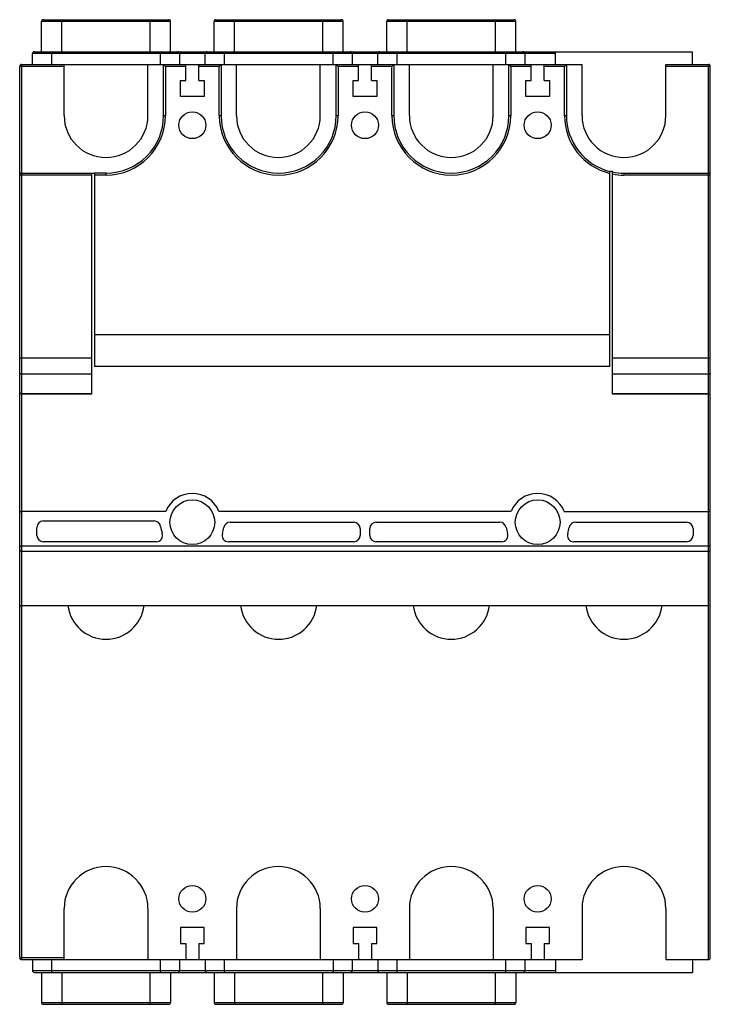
# Model space of a CAD drawing. Header units: millimetres. Extents: x 15 to 123, y 19 to 173.
import ezdxf

# ---------------------------------------------------------------- set-up
doc = ezdxf.new("R2010")
doc.units = ezdxf.units.MM
doc.header["$LTSCALE"] = 12.53066
doc.layers.get('0').update_dxf_attribs({"linetype": 'CONTINUOUS'})

msp = doc.modelspace()

# ---------------------------------------------------------------- linework, layer by layer
at = {"color": 7, "linetype": 'Continuous'}
for p, q in [((18.6, 172.76), (38.2, 172.76)), ((21.5, 167.76), (21.5, 172.76)), ((35.3, 167.76), (35.3, 172.76)), ((45.6, 172.76), (65.2, 172.76)), ((48.5, 167.76), (48.5, 172.76)), ((62.3, 167.76), (62.3, 172.76)), ((72.6, 172.76), (92.2, 172.76)), ((75.5, 167.76), (75.5, 172.76)), ((89.3, 167.76), (89.3, 172.76)), ((18.3, 167.76), (18.3, 172.46)), ((38.5, 172.46), (18.3, 172.46)), ((38.5, 167.76), (38.5, 172.46)), ((45.3, 167.76), (45.3, 172.46)), ((65.5, 172.46), (45.3, 172.46)), ((65.5, 167.76), (65.5, 172.46)), ((72.3, 167.76), (72.3, 172.46)), ((92.5, 172.46), (72.3, 172.46)), ((92.5, 167.76), (92.5, 172.46)), ((16.9, 165.76), (16.9, 167.46)), ((98.7, 167.46), (16.9, 167.46)), ((17.2, 167.76), (120.1, 167.76)), ((19.9, 167.76), (19.9, 165.76)), ((36.9, 165.76), (36.9, 167.76)), ((39.9, 167.46), (39.9, 165.76)), ((43.9, 165.76), (43.9, 167.46)), ((46.9, 167.76), (46.9, 165.76)), ((63.9, 165.76), (63.9, 167.76)), ((66.9, 167.46), (66.9, 165.76)), ((70.9, 165.76), (70.9, 167.46)), ((73.9, 167.76), (73.9, 165.76)), ((90.9, 165.76), (90.9, 167.76)), ((93.9, 167.46), (93.9, 165.76)), ((98.7, 165.76), (98.7, 167.76)), ((120.1, 165.76), (120.1, 167.76)), ((14.9, 26.06), (14.9, 165.46)), ((21.85, 165.46), (14.9, 165.46)), ((15.2, 165.76), (15.2, 114.32)), ((15.2, 165.76), (102.85, 165.76)), ((21.85, 157.76), (21.85, 165.76)), ((34.95, 157.76), (34.95, 165.76)), ((37.4, 157.76), (37.4, 165.76)), ((37.7, 165.46), (37.4, 165.76)), ((37.7, 165.46), (37.7, 157.76)), ((40.9, 165.46), (37.7, 165.46)), ((40.9, 163.26), (40.9, 165.76)), ((42.9, 163.26), (42.9, 165.76)), ((46.1, 165.46), (42.9, 165.46)), ((46.1, 165.46), (46.4, 165.76)), ((46.1, 157.76), (46.1, 165.46)), ((46.4, 165.76), (46.4, 157.76)), ((48.8, 157.76), (48.8, 165.76)), ((61.9, 157.76), (61.9, 165.76)), ((64.4, 157.76), (64.4, 165.76)), ((64.7, 165.46), (64.4, 165.76)), ((64.7, 165.46), (64.7, 157.76)), ((67.9, 165.46), (64.7, 165.46)), ((67.9, 163.26), (67.9, 165.76)), ((69.9, 163.26), (69.9, 165.76)), ((73.1, 165.46), (69.9, 165.46)), ((73.1, 165.46), (73.4, 165.76)), ((73.1, 157.76), (73.1, 165.46)), ((73.4, 165.76), (73.4, 157.76)), ((75.85, 157.76), (75.85, 165.76)), ((88.95, 157.76), (88.95, 165.76)), ((91.4, 157.76), (91.4, 165.76)), ((91.7, 165.46), (91.4, 165.76)), ((91.7, 165.46), (91.7, 157.76)), ((94.9, 165.46), (91.7, 165.46)), ((94.9, 163.26), (94.9, 165.76)), ((96.9, 163.26), (96.9, 165.76)), ((100.1, 165.46), (96.9, 165.46)), ((100.1, 165.46), (100.4, 165.76)), ((100.1, 157.76), (100.1, 165.46)), ((100.4, 165.76), (100.4, 157.76)), ((102.85, 157.76), (102.85, 165.76)), ((115.95, 157.76), (115.95, 165.76)), ((115.95, 165.76), (122.6, 165.76)), ((122.9, 165.46), (115.95, 165.46)), ((122.6, 114.32), (122.6, 165.76)), ((122.9, 26.06), (122.9, 165.46)), ((40.05, 160.76), (40.05, 163.26)), ((40.05, 163.26), (40.9, 163.26)), ((42.9, 163.26), (43.75, 163.26)), ((43.75, 163.26), (43.75, 160.76)), ((67.05, 160.76), (67.05, 163.26)), ((67.05, 163.26), (67.9, 163.26)), ((69.9, 163.26), (70.75, 163.26)), ((70.75, 163.26), (70.75, 160.76)), ((94.05, 160.76), (94.05, 163.26)), ((94.05, 163.26), (94.9, 163.26)), ((96.9, 163.26), (97.75, 163.26)), ((97.75, 163.26), (97.75, 160.76)), ((43.75, 160.76), (40.05, 160.76)), ((70.75, 160.76), (67.05, 160.76)), ((97.75, 160.76), (94.05, 160.76)), ((37.4, 157.76), (37.7, 157.76)), ((46.1, 157.76), (46.4, 157.76)), ((64.4, 157.76), (64.7, 157.76)), ((73.1, 157.76), (73.4, 157.76)), ((91.4, 157.76), (91.7, 157.76)), ((100.1, 157.76), (100.4, 157.76)), ((26.2, 148.46), (14.9, 148.46)), ((15.2, 148.76), (26.2, 148.76)), ((26.2, 148.76), (26.6, 148.77)), ((26.2, 114.2), (26.2, 148.76)), ((26.6, 148.76), (26.6, 118.5)), ((28.4, 148.76), (26.6, 148.76)), ((28.4, 148.46), (26.6, 148.46)), ((28.4, 148.46), (28.4, 148.76)), ((107.2, 118.5), (107.2, 149.07)), ((107.2, 149.07), (107.6, 149.06)), ((107.6, 114.2), (107.6, 149.06)), ((109.4, 148.76), (109.4, 148.46)), ((109.4, 148.76), (122.6, 148.76)), ((122.9, 148.46), (109.4, 148.46)), ((26.6, 123.5), (107.2, 123.5)), ((14.9, 119.85), (26.2, 119.85)), ((107.6, 119.85), (122.9, 119.85)), ((26.2, 117.34), (15.2, 117.34)), ((107.2, 118.5), (26.6, 118.5)), ((122.6, 117.34), (107.6, 117.34)), ((15.2, 114.32), (26.2, 114.32)), ((15.2, 114.2), (15.2, 25.76)), ((26.2, 114.2), (15.2, 114.2)), ((107.6, 114.32), (122.6, 114.32)), ((122.6, 114.2), (107.6, 114.2)), ((122.6, 25.76), (122.6, 114.2)), ((37.73, 95.86), (15.2, 95.86)), ((91.73, 95.86), (46.07, 95.86)), ((100.07, 95.86), (122.6, 95.86)), ((18.6, 94.36), (35.95, 94.36)), ((47.82, 94.16), (67.15, 94.16)), ((70.65, 94.16), (89.98, 94.16)), ((101.82, 94.16), (119.2, 94.16)), ((17.6, 92.11), (17.6, 93.36)), ((68.15, 93.16), (68.15, 92.11)), ((69.65, 92.11), (69.65, 93.16)), ((120.2, 93.16), (120.2, 92.11)), ((36.26, 91.11), (18.6, 91.11)), ((67.15, 91.11), (47.54, 91.11)), ((90.26, 91.11), (70.65, 91.11)), ((119.2, 91.11), (101.54, 91.11)), ((122.6, 90.41), (15.2, 90.41)), ((122.6, 89.61), (15.2, 89.61)), ((15.2, 81.16), (122.6, 81.16)), ((21.85, 25.76), (21.85, 33.76)), ((34.95, 33.76), (34.95, 25.76)), ((48.8, 33.76), (48.8, 25.76)), ((61.9, 33.76), (61.9, 25.76)), ((75.85, 33.76), (75.85, 25.76)), ((88.95, 33.76), (88.95, 25.76)), ((102.85, 33.76), (102.85, 25.76)), ((115.95, 33.76), (115.95, 25.76)), ((43.75, 30.76), (40.05, 30.76)), ((40.05, 30.76), (40.05, 28.26)), ((43.75, 28.26), (43.75, 30.76)), ((70.75, 30.76), (67.05, 30.76)), ((67.05, 30.76), (67.05, 28.26)), ((70.75, 28.26), (70.75, 30.76)), ((97.75, 30.76), (94.05, 30.76)), ((94.05, 30.76), (94.05, 28.26)), ((97.75, 28.26), (97.75, 30.76)), ((40.05, 28.26), (40.9, 28.26)), ((40.9, 28.26), (40.9, 25.76)), ((42.9, 28.26), (43.75, 28.26)), ((42.9, 28.26), (42.9, 25.76)), ((67.05, 28.26), (67.9, 28.26)), ((67.9, 28.26), (67.9, 25.76)), ((69.9, 28.26), (70.75, 28.26)), ((69.9, 28.26), (69.9, 25.76)), ((94.05, 28.26), (94.9, 28.26)), ((94.9, 28.26), (94.9, 25.76)), ((96.9, 28.26), (97.75, 28.26)), ((96.9, 28.26), (96.9, 25.76)), ((14.9, 26.06), (21.85, 26.06)), ((15.2, 25.76), (102.85, 25.76)), ((16.9, 25.76), (16.9, 24.06)), ((19.9, 25.76), (19.9, 23.76)), ((36.9, 23.76), (36.9, 25.76)), ((39.9, 25.76), (39.9, 24.06)), ((43.9, 25.76), (43.9, 24.06)), ((46.9, 25.76), (46.9, 23.76)), ((63.9, 25.76), (63.9, 23.76)), ((66.9, 25.76), (66.9, 24.06)), ((70.9, 25.76), (70.9, 24.06)), ((73.9, 25.76), (73.9, 23.76)), ((90.9, 23.76), (90.9, 25.76)), ((93.9, 25.76), (93.9, 24.06)), ((98.7, 25.76), (98.7, 23.76)), ((115.95, 25.76), (122.6, 25.76)), ((120.1, 25.76), (120.1, 23.76)), ((16.9, 24.06), (98.7, 24.06)), ((17.2, 23.76), (120.1, 23.76)), ((18.3, 23.76), (18.3, 19.06)), ((21.5, 23.76), (21.5, 18.76)), ((35.3, 18.76), (35.3, 23.76)), ((38.5, 23.76), (38.5, 19.06)), ((45.3, 23.76), (45.3, 19.06)), ((48.5, 23.76), (48.5, 18.76)), ((62.3, 18.76), (62.3, 23.76)), ((65.5, 23.76), (65.5, 19.06)), ((72.3, 23.76), (72.3, 19.06)), ((75.5, 23.76), (75.5, 18.76)), ((89.3, 18.76), (89.3, 23.76)), ((92.5, 23.76), (92.5, 19.06)), ((18.3, 19.06), (38.5, 19.06)), ((18.6, 18.76), (38.2, 18.76)), ((45.3, 19.06), (65.5, 19.06)), ((45.6, 18.76), (65.2, 18.76)), ((72.3, 19.06), (92.5, 19.06)), ((72.6, 18.76), (92.2, 18.76))]:
    msp.add_line(p, q, dxfattribs=at)
for centre, radius in [((41.9, 156.26), 2.1), ((68.9, 156.26), 2.1), ((95.9, 156.26), 2.1), ((41.9, 94.16), 3.5), ((95.9, 94.16), 3.5), ((41.9, 35.26), 2.1), ((68.9, 35.26), 2.1), ((95.9, 35.26), 2.1)]:
    msp.add_circle(centre, radius, dxfattribs=at)
for centre, radius, start, end in [((18.6, 172.46), 0.3, 90, 180), ((38.2, 172.46), 0.3, 0, 90), ((45.6, 172.46), 0.3, 90, 180), ((65.2, 172.46), 0.3, 0, 90), ((72.6, 172.46), 0.3, 90, 180), ((92.2, 172.46), 0.3, 0, 90), ((17.2, 167.46), 0.3, 90, 180), ((39.6, 167.46), 0.3, 0, 90), ((44.2, 167.46), 0.3, 90, 180), ((66.6, 167.46), 0.3, 0, 90), ((71.2, 167.46), 0.3, 90, 180), ((93.6, 167.46), 0.3, 0, 90), ((15.2, 165.46), 0.3, 90, 180), ((122.6, 165.46), 0.3, 0, 90), ((28.4, 157.76), 6.55, 180, 360), ((28.4, 157.76), 9.3, 270, 360), ((28.4, 157.76), 9, 270, 360), ((55.4, 157.76), 9.3, 180, 360), ((55.4, 157.76), 9, 180, 360), ((55.35, 157.76), 6.55, 180, 360), ((82.4, 157.76), 9.3, 180, 360), ((82.4, 157.76), 9, 180, 360), ((82.4, 157.76), 6.55, 180, 360), ((109.4, 157.76), 9.3, 180, 256.3165), ((109.4, 157.76), 9, 180, 255.851), ((109.4, 157.76), 6.55, 180, 360), ((15.2, 148.46), 0.3, 90, 180), ((109.4, 157.76), 9, 258.463, 270), ((109.4, 157.76), 9.3, 258.8401, 270), ((122.6, 148.46), 0.3, 0, 90), ((15.2, 114.5), 0.3, 180, 270), ((14.53, 115.18), 1.1, 304.6843, 307.7118), ((122.6, 114.5), 0.3, 270, 360), ((41.9, 94.16), 4.5, 22.1961, 157.8039), ((95.9, 94.16), 4.5, 22.1961, 157.8039), ((15.2, 95.56), 0.3, 90, 180), ((122.6, 95.56), 0.3, 0, 90), ((18.6, 93.36), 1, 90, 180), ((35.95, 93.36), 1, 7.6623, 90), ((47.82, 93.16), 1, 90, 170.4059), ((67.15, 93.16), 1, 0, 90), ((70.65, 93.16), 1, 90, 180), ((89.98, 93.16), 1, 9.5941, 90), ((101.82, 93.16), 1, 90, 170.4059), ((119.2, 93.16), 1, 0, 90), ((36.26, 92.11), 1, 270, 19.9784), ((41.9, 94.16), 5, 187.6623, 199.9784), ((47.54, 92.11), 1, 160.0216, 270), ((41.9, 94.16), 5, 340.0216, 350.4059), ((90.26, 92.11), 1, 270, 19.9784), ((95.9, 94.16), 5, 189.5941, 199.9784), ((101.54, 92.11), 1, 160.0216, 270), ((95.9, 94.16), 5, 340.0216, 350.4059), ((18.6, 92.11), 1, 180, 270), ((67.15, 92.11), 1, 270, 360), ((70.65, 92.11), 1, 180, 270), ((119.2, 92.11), 1, 270, 360), ((15.2, 89.91), 0.3, 180, 270), ((122.6, 89.91), 0.3, 270, 360), ((15.2, 80.86), 0.3, 90, 180), ((28.4, 81.86), 6, 186.6998, 353.3002), ((55.4, 81.86), 6, 186.6998, 353.3002), ((82.4, 81.86), 6, 186.6998, 353.3002), ((109.4, 81.86), 6, 186.6998, 353.3002), ((122.6, 80.86), 0.3, 0, 90), ((28.4, 33.76), 6.55, 0, 180), ((55.35, 33.76), 6.55, 0, 180), ((82.4, 33.76), 6.55, 0, 180), ((109.4, 33.76), 6.55, 0, 180), ((15.2, 26.06), 0.3, 180, 270), ((122.6, 26.06), 0.3, 270, 360), ((17.2, 24.06), 0.3, 180, 270), ((39.6, 24.06), 0.3, 270, 360), ((44.2, 24.06), 0.3, 180, 270), ((66.6, 24.06), 0.3, 270, 360), ((71.2, 24.06), 0.3, 180, 270), ((93.6, 24.06), 0.3, 270, 360), ((18.6, 19.06), 0.3, 180, 270), ((38.2, 19.06), 0.3, 270, 360), ((45.6, 19.06), 0.3, 180, 270), ((65.2, 19.06), 0.3, 270, 360), ((72.6, 19.06), 0.3, 180, 270), ((92.2, 19.06), 0.3, 270, 360)]:
    msp.add_arc(centre, radius, start, end, dxfattribs=at)
for points, knots in [([(15.2, 117.34), (15.16, 117.34), (15.09, 117.35), (15, 117.38), (14.93, 117.42), (14.9, 117.47), (14.9, 117.49)], [0, 0, 0, 0, 0.318916, 0.603463, 0.828561, 1, 1, 1, 1]), ([(122.9, 117.49), (122.9, 117.47), (122.88, 117.42), (122.81, 117.38), (122.71, 117.35), (122.64, 117.34), (122.6, 117.34)], [0, 0, 0, 0, 0.171439, 0.396537, 0.681084, 1, 1, 1, 1]), ([(15.07, 114.23), (15.08, 114.23), (15.11, 114.25), (15.13, 114.27), (15.16, 114.28)], [0, 0, 0, 0, 0.237156, 1, 1, 1, 1]), ([(122.6, 114.32), (122.61, 114.31), (122.64, 114.29), (122.67, 114.27), (122.69, 114.25)], [0, 0, 0, 0, 0.259175, 1, 1, 1, 1]), ([(14.9, 90.54), (14.9, 90.5), (14.98, 90.44), (15.09, 90.42), (15.16, 90.41), (15.2, 90.41)], [0, 0, 0, 0, 0.352224, 0.650159, 1, 1, 1, 1]), ([(122.9, 90.54), (122.9, 90.5), (122.82, 90.44), (122.72, 90.42), (122.64, 90.41), (122.6, 90.41)], [0, 0, 0, 0, 0.352188, 0.65015, 1, 1, 1, 1])]:
    msp.add_open_spline(points, degree=3, knots=knots, dxfattribs=at)
msp.add_open_spline([(122.69, 114.25), (122.71, 114.24), (122.72, 114.24), (122.74, 114.23)], degree=3, dxfattribs=at)

doc.saveas('drawing.dxf')
